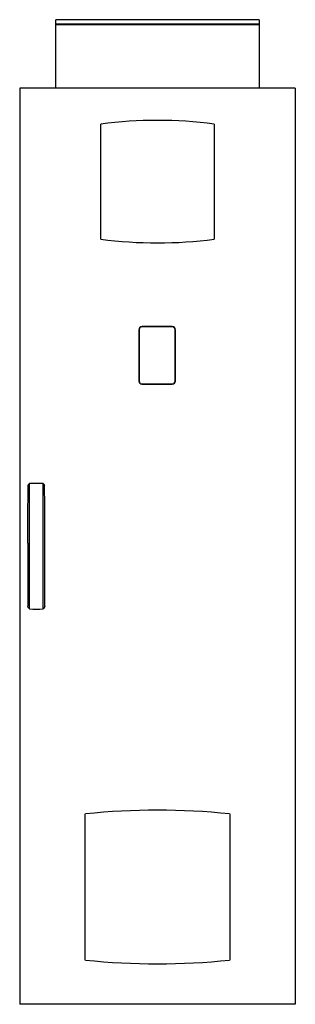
# Model space of a CAD drawing. Header units: millimetres. Extents: x 616 to 1219, y 181 to 2334.
import ezdxf

# ---------------------------------------------------------------- set-up
doc = ezdxf.new("R2010")
doc.units = ezdxf.units.MM
doc.header["$LTSCALE"] = 164.941263
doc.layers.get('0').update_dxf_attribs({"linetype": 'CONTINUOUS'})

msp = doc.modelspace()

# ---------------------------------------------------------------- linework, layer by layer
at = {"color": 7, "linetype": 'Continuous'}
for p, q in [((695.3, 2183.7), (695.3, 2333.7)), ((1140.3, 2333.7), (695.3, 2333.7)), ((1140.3, 2333.7), (1140.3, 2183.7)), ((1140.3, 2323.7), (695.3, 2323.7)), ((1140.3, 2322.4), (695.3, 2322.4)), ((616.3, 2183.7), (616.3, 181.2)), ((1219.3, 2183.7), (616.3, 2183.7)), ((1219.3, 2183.7), (1219.3, 181.2)), ((793.9, 1853.8), (793.9, 2105.6)), ((1041.7, 2105.6), (1041.7, 1853.8)), ((884, 1662.7), (883.6, 1662.1)), ((950.3, 1662.1), (883.6, 1662.1)), ((949.9, 1662.7), (884, 1662.7)), ((949.9, 1662.7), (950.3, 1662.1)), ((877, 1655.7), (877.6, 1656.1)), ((877, 1655.7), (877, 1543.4)), ((877.6, 1656.1), (877.6, 1543.5)), ((956.3, 1543.5), (956.3, 1656.1)), ((956.9, 1655.7), (956.3, 1656.1)), ((956.9, 1543.6), (956.9, 1655.7)), ((877, 1543.4), (877.6, 1543.5)), ((883.6, 1536.8), (883.6, 1537.5)), ((883.6, 1537.5), (950.3, 1537.5)), ((883.6, 1536.8), (950.1, 1536.8)), ((950.1, 1536.8), (950.3, 1537.5)), ((956.9, 1543.6), (956.3, 1543.5)), ((637.6, 1045.4), (637.6, 1319.6)), ((668, 1045.4), (668, 1319.6)), ((634.3, 1189.4), (634.3, 1116.8)), ((671.3, 1116.8), (671.3, 1189.4)), ((759.9, 277.8), (759.9, 597.6)), ((1075.7, 597.6), (1075.7, 277.8)), ((1219.3, 181.2), (616.3, 181.2))]:
    msp.add_line(p, q, dxfattribs=at)
for centre, radius, start, end in [((917.8, 1148.7), 964.9, 82.6245, 97.3755), ((917.8, 2810.7), 964.9, 262.6245, 277.3755), ((884, 1655.7), 6.98, 90.0063, 179.9947), ((883.6, 1656.1), 6, 90.004, 179.996), ((949.9, 1655.7), 7.01, 0.0063, 89.9947), ((950.3, 1656.1), 6, 0.004, 89.996), ((883.6, 1543.4), 6.57, 180.0057, 269.9955), ((883.6, 1543.5), 6, 180.004, 269.996), ((950.1, 1543.6), 6.82, 270.006, 359.9947), ((950.3, 1543.5), 6, 270.004, 359.996), ((652.8, 674.3), 645.5, 88.6477, 91.3523), ((13584.8, 1107.3), 12950.5, 179.95784, 180.24739), ((-12279.2, 1107.3), 12950.5, 359.75261, 0.04216), ((652.8, 1634.6), 589.4, 268.5189, 271.4811), ((917.8, -958.6), 1564.1, 84.2075, 95.7925), ((917.8, 1833.9), 1564.1, 264.2075, 275.7925)]:
    msp.add_arc(centre, radius, start, end, dxfattribs=at)
for points in [[(634.3, 1189.4), (634.3, 1231.8), (634.2, 1274.1), (635.2, 1316.4)], [(671.3, 1189.4), (671.3, 1231.8), (671.4, 1274.1), (670.4, 1316.4)]]:
    msp.add_open_spline(points, degree=3, dxfattribs=at)
for points, knots in [([(635.2, 1316.4), (635.3, 1316.7), (636, 1317.8), (636.8, 1318.9), (637.6, 1319.6)], [0, 0, 0, 0, 0.230822, 1, 1, 1, 1]), ([(668, 1319.6), (668.3, 1319.3), (669.2, 1318.4), (670, 1317.3), (670.4, 1316.4)], [0, 0, 0, 0, 0.271292, 1, 1, 1, 1]), ([(637.6, 1045.4), (637.1, 1045.9), (635.7, 1047.6), (634.7, 1049.7), (634.4, 1051.3)], [0, 0, 0, 0, 0.279759, 1, 1, 1, 1]), ([(671.2, 1051.3), (671.1, 1050.8), (670.5, 1048.6), (669.2, 1046.7), (668, 1045.4)], [0, 0, 0, 0, 0.227457, 1, 1, 1, 1])]:
    msp.add_open_spline(points, degree=3, knots=knots, dxfattribs=at)

doc.saveas('drawing.dxf')
